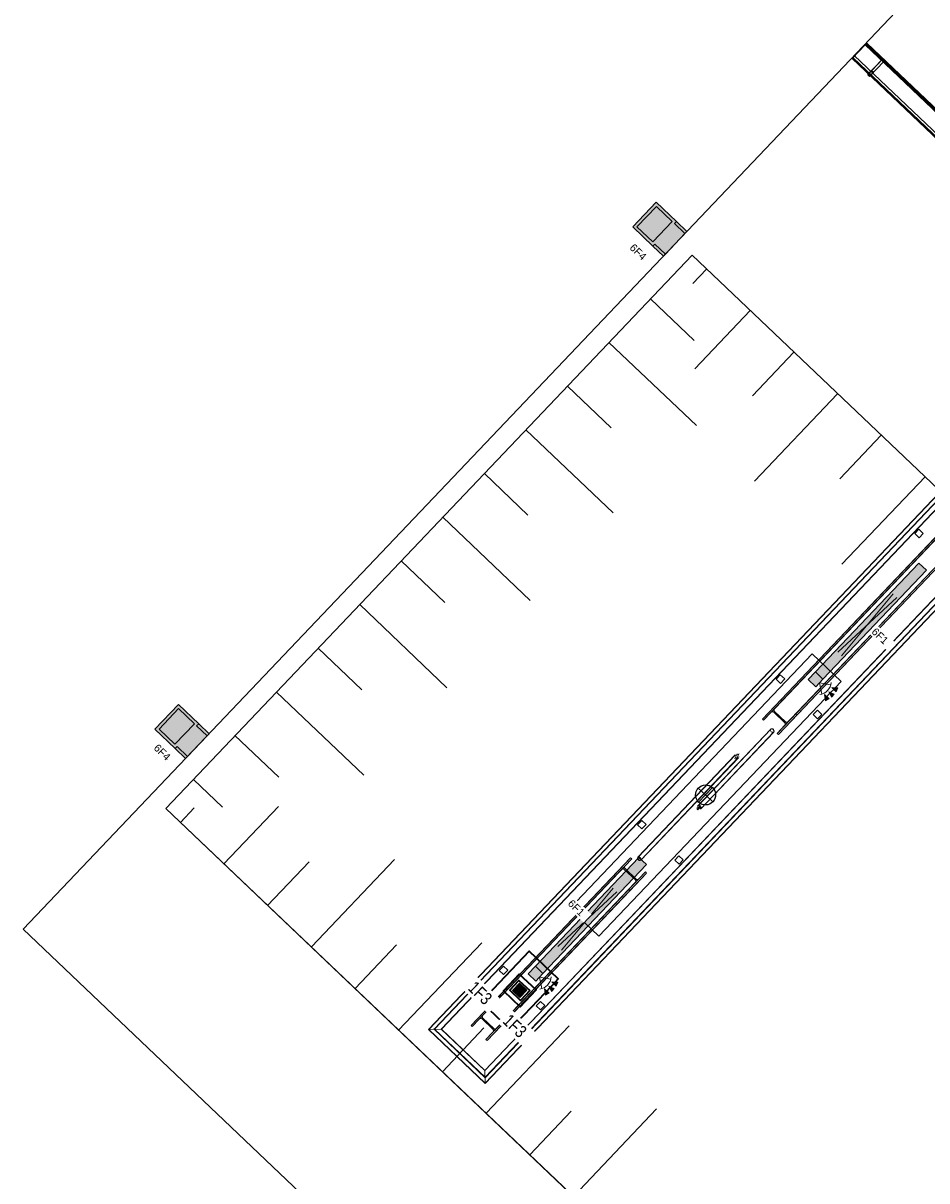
# Model space of a CAD drawing. Header units: metres. Extents: x 32343132.4 to 32343183.8, y 5699224 to 5699274.6.
# Tile 12 of 64: x 32343132.4 to 32343141.4, y 5699254.6 to 5699266.1. Entities that reach past the tile are written whole.
import ezdxf

# ---------------------------------------------------------------- set-up
doc = ezdxf.new("R2010")
doc.units = ezdxf.units.M
for name, color, linetype, lineweight in [('0-1', 7, 'Continuous', 5), ('A-ANNO-NOTE-1', 7, 'Continuous', 5), ('A-ANNO-NOTE-3', 7, 'Continuous', 9), ('A-DETL-GENF', 7, 'Continuous', 18), ('A-DETL-GENF-2', 7, 'Continuous', 50), ('E-ELEC-FIXT-IDEN', 7, 'Continuous', 9), ('E-LITE-EQPM', 7, 'Continuous', 50), ('E-LITE-EQPM-IDEN', 7, 'Continuous', 9), ('G-IMPT-1', 7, 'Continuous', 70), ('G-IMPT-2', 7, 'Continuous', 18)]:
    doc.layers.add(name, color=color, linetype=linetype, lineweight=lineweight)
for name, color, linetype, lineweight, true_color in [('A-DETL-1', 254, 'Continuous', 18, 0xbebebe), ('A-DETL-GENF-3', 2, 'Continuous', 50, 0xffff00), ('A-DETL-GENF-4', 9, 'Continuous', 50, 0x808080), ('A-FLOR-HRAL-1', 7, 'Continuous', 5, 0xcccccc), ('A-GENM-1', 7, 'Continuous', 5, 0xcccccc), ('A-GENM-2', 7, 'Continuous', 25, 0xcce5f2), ('A-MASS-1', 7, 'Continuous', 5, 0xcccccc), ('E-ELEC-FIXT-1', 4, 'Continuous', 70, 0x00ffff), ('G-IMPT-3', 4, 'Continuous', 35, 0x00ffff), ('S-COLS-2', 7, 'Continuous', 5, 0xcccccc), ('S-COLS-3', 7, 'Continuous', 9, 0xcccccc), ('S-FNDN-1', 7, 'Continuous', 5, 0xcccccc)]:
    doc.layers.add(name, color=color, linetype=linetype, lineweight=lineweight, true_color=true_color)
doc.styles.add('Arial', font='arial.ttf', dxfattribs={"height": 0.075})
doc.styles.add('Arial_1', font='arial.ttf', dxfattribs={"width": 0.8, "height": 0.125})

# ---------------------------------------------------------------- blocks, each defined once
blk = doc.blocks.new('Einfügepunkt - Einfügepunkt-1186031-TGA_190_LP5_GR_EG-TGA-01_G_')
at = {"layer": 'A-GENM-2'}
for p, q in [((-0.1, 0), (0, 0)), ((0, 0.1), (0, 0)), ((0, 0), (0, -0.1)), ((0, 0), (0.1, 0))]:
    blk.add_line(p, q, dxfattribs=at)
blk.add_ellipse((0, 0), major_axis=(0.1, 0), ratio=1, dxfattribs=at)
blk = doc.blocks.new('Aushub - Aushub-3443405-TGA_190_LP5_GR_EG-TGA-01_G_')
at = {"layer": 'A-MASS-1'}
for p, q in [((61.262, 14.369), (61.4, 14.514)), ((61.277, 13.803), (60.842, 14.217)), ((61.284, 13.521), (61.835, 14.1)), ((61.298, 12.955), (60.428, 13.782)), ((61.856, 13.252), (62.27, 13.687)), ((60.449, 12.934), (60.015, 13.347)), ((61.877, 12.404), (62.704, 13.273)), ((60.471, 12.086), (59.601, 12.913)), ((62.725, 12.425), (63.139, 12.859)), ((59.622, 12.064), (59.188, 12.478)), ((62.747, 11.576), (63.574, 12.446)), ((59.643, 11.216), (58.774, 12.043)), ((58.795, 11.195), (58.36, 11.609)), ((58.816, 10.347), (57.947, 11.174)), ((57.968, 10.326), (57.533, 10.739)), ((57.989, 9.477), (57.12, 10.304)), ((57.141, 9.456), (56.706, 9.87)), ((56.582, 9.159), (56.293, 9.435)), ((56.162, 9.007), (56.3, 9.152)), ((56.596, 8.594), (57.14, 9.165)), ((57.031, 8.18), (57.445, 8.615)), ((57.466, 7.767), (58.293, 8.636)), ((57.901, 7.353), (58.314, 7.788)), ((58.335, 6.94), (59.162, 7.809)), ((58.77, 6.526), (59.184, 6.961)), ((59.205, 6.112), (60.032, 6.982)), ((59.639, 5.699), (60.053, 6.134)), ((60.074, 5.285), (60.901, 6.155))]:
    blk.add_line(p, q, dxfattribs=at)
blk = doc.blocks.new('HE-B-Stütze - 3883414-TGA_190_LP5_GR_EG-TGA-01_G_')
at = {"layer": 'S-COLS-2'}
for p, q in [((60.643, 8.655), (59.231, 7.17)), ((60.655, 8.643), (59.243, 7.159)), ((60.476, 8.479), (60.643, 8.655)), ((60.655, 8.643), (60.588, 8.574)), ((60.643, 8.655), (60.655, 8.643)), ((60.588, 8.574), (59.173, 7.087)), ((60.554, 8.537), (60.487, 8.468)), ((60.691, 8.435), (60.581, 8.539)), ((60.588, 8.547), (60.698, 8.442)), ((60.476, 8.479), (59.057, 6.987)), ((60.487, 8.468), (59.068, 6.976)), ((59.31, 6.957), (60.725, 8.444)), ((60.791, 8.514), (59.379, 7.03)), ((60.803, 8.503), (59.39, 7.019)), ((60.487, 8.468), (60.476, 8.479)), ((60.803, 8.503), (60.635, 8.327)), ((60.725, 8.444), (60.791, 8.514)), ((60.791, 8.514), (60.803, 8.503)), ((60.624, 8.338), (59.204, 6.846)), ((60.635, 8.327), (59.216, 6.835)), ((60.624, 8.338), (60.69, 8.408)), ((60.635, 8.327), (60.624, 8.338)), ((59.231, 7.17), (59.057, 6.987)), ((59.173, 7.087), (59.243, 7.159)), ((59.243, 7.159), (59.231, 7.17)), ((59.068, 6.976), (59.137, 7.049)), ((59.165, 7.051), (59.275, 6.946)), ((59.282, 6.954), (59.172, 7.059)), ((59.379, 7.03), (59.31, 6.957)), ((59.39, 7.019), (59.379, 7.03)), ((59.057, 6.987), (59.068, 6.976)), ((59.274, 6.919), (59.204, 6.846)), ((59.216, 6.835), (59.39, 7.019)), ((59.204, 6.846), (59.216, 6.835))]:
    blk.add_line(p, q, dxfattribs=at)
at = {"layer": 'S-COLS-2', "flags": 128}
for points in [[(60.581, 8.539), (60.577, 8.542), (60.573, 8.543), (60.569, 8.544), (60.565, 8.544), (60.561, 8.542), (60.557, 8.54), (60.554, 8.537)], [(60.588, 8.574), (60.586, 8.57), (60.584, 8.566), (60.583, 8.562), (60.583, 8.558), (60.583, 8.554), (60.585, 8.55), (60.588, 8.547)], [(60.69, 8.408), (60.693, 8.411), (60.695, 8.415), (60.696, 8.419), (60.696, 8.424), (60.695, 8.428), (60.693, 8.431), (60.691, 8.435)], [(60.698, 8.442), (60.701, 8.44), (60.705, 8.438), (60.709, 8.438), (60.713, 8.438), (60.717, 8.439), (60.721, 8.441), (60.725, 8.444)], [(59.137, 7.049), (59.141, 7.052), (59.145, 7.054), (59.149, 7.055), (59.153, 7.056), (59.158, 7.055), (59.161, 7.054), (59.165, 7.051)], [(59.172, 7.059), (59.17, 7.062), (59.168, 7.066), (59.167, 7.07), (59.167, 7.074), (59.169, 7.079), (59.171, 7.083), (59.173, 7.087)], [(59.275, 6.946), (59.277, 6.943), (59.279, 6.94), (59.28, 6.935), (59.28, 6.931), (59.278, 6.927), (59.276, 6.923), (59.274, 6.919)], [(59.31, 6.957), (59.306, 6.954), (59.302, 6.952), (59.298, 6.95), (59.294, 6.95), (59.289, 6.95), (59.286, 6.952), (59.282, 6.954)]]:
    blk.add_lwpolyline(points, dxfattribs=at)
blk = doc.blocks.new('HE-B-Stütze - 3883415-TGA_190_LP5_GR_EG-TGA-01_G_')
at = {"layer": 'S-COLS-2'}
for p, q in [((62.141, 10.229), (63.97, 12.152)), ((62.152, 10.217), (63.982, 12.141)), ((63.97, 12.152), (63.796, 11.969)), ((63.913, 12.068), (63.982, 12.141)), ((63.982, 12.141), (63.97, 12.152)), ((63.877, 12.03), (62.04, 10.1)), ((62.288, 10.088), (64.118, 12.011)), ((62.3, 10.077), (64.13, 12)), ((63.808, 11.958), (63.877, 12.03)), ((63.904, 12.033), (64.014, 11.928)), ((64.022, 11.936), (63.912, 12.041)), ((63.955, 11.817), (64.13, 12)), ((64.118, 12.011), (64.049, 11.939)), ((64.13, 12), (64.118, 12.011)), ((61.955, 10.034), (63.796, 11.969)), ((61.967, 10.023), (63.808, 11.958)), ((62.177, 9.97), (64.013, 11.901)), ((63.796, 11.969), (63.808, 11.958)), ((64.013, 11.901), (63.944, 11.828)), ((62.103, 9.893), (63.944, 11.828)), ((62.115, 9.882), (63.955, 11.817)), ((63.944, 11.828), (63.955, 11.817)), ((61.955, 10.034), (62.141, 10.229)), ((62.152, 10.217), (62.079, 10.14)), ((62.141, 10.229), (62.152, 10.217)), ((61.967, 10.023), (61.955, 10.034)), ((62.04, 10.1), (61.967, 10.023)), ((62.179, 9.999), (62.069, 10.104)), ((62.077, 10.112), (62.187, 10.007)), ((62.3, 10.077), (62.115, 9.882)), ((62.215, 10.011), (62.288, 10.088)), ((62.288, 10.088), (62.3, 10.077)), ((62.103, 9.893), (62.177, 9.97)), ((62.115, 9.882), (62.103, 9.893))]:
    blk.add_line(p, q, dxfattribs=at)
at = {"layer": 'S-COLS-2', "flags": 128}
for points in [[(63.877, 12.03), (63.88, 12.033), (63.884, 12.036), (63.889, 12.037), (63.893, 12.037), (63.897, 12.037), (63.901, 12.035), (63.904, 12.033)], [(63.912, 12.041), (63.909, 12.044), (63.907, 12.048), (63.907, 12.052), (63.907, 12.056), (63.908, 12.06), (63.91, 12.065), (63.913, 12.068)], [(64.014, 11.928), (64.017, 11.925), (64.019, 11.921), (64.019, 11.917), (64.019, 11.913), (64.018, 11.908), (64.016, 11.904), (64.013, 11.901)], [(64.049, 11.939), (64.046, 11.936), (64.042, 11.933), (64.037, 11.932), (64.033, 11.932), (64.029, 11.932), (64.025, 11.934), (64.022, 11.936)], [(62.079, 10.14), (62.076, 10.136), (62.074, 10.132), (62.072, 10.128), (62.072, 10.123), (62.073, 10.119), (62.074, 10.115), (62.077, 10.112)], [(62.069, 10.104), (62.065, 10.106), (62.062, 10.107), (62.057, 10.108), (62.053, 10.107), (62.048, 10.106), (62.044, 10.103), (62.04, 10.1)], [(62.177, 9.97), (62.18, 9.974), (62.182, 9.979), (62.183, 9.983), (62.184, 9.988), (62.183, 9.992), (62.181, 9.996), (62.179, 9.999)], [(62.187, 10.007), (62.19, 10.005), (62.194, 10.003), (62.198, 10.003), (62.203, 10.004), (62.207, 10.005), (62.211, 10.008), (62.215, 10.011)]]:
    blk.add_lwpolyline(points, dxfattribs=at)
blk = doc.blocks.new('construction-roof-accessories--rheinzink-rzk010046 - construction-roof-accessories--rheinzink-rzk010046-3213829-TGA_190_LP5_GR_EG-TGA-01_G_')
at = {"layer": 'A-GENM-1'}
for p, q in [((1.493, 0.114), (-1.507, 0.114)), ((-1.507, 0.114), (-1.507, -0.075)), ((1.493, 0.113), (-1.507, 0.113)), ((-1.507, -0.074), (-1.507, 0.113)), ((-1.507, 0.111), (-1.507, 0.108)), ((-1.507, 0.111), (1.493, 0.111)), ((-1.507, 0.109), (-1.507, 0.11)), ((-1.507, 0.11), (1.493, 0.11)), ((-1.507, 0.109), (-1.507, 0.103)), ((-1.507, 0.102), (-1.507, 0.108)), ((-1.507, 0.103), (-1.507, 0.102)), ((-1.507, 0.103), (1.493, 0.103)), ((-1.507, 0.102), (1.493, 0.102)), ((1.493, -0.075), (1.493, 0.114)), ((1.493, 0.113), (1.493, -0.074)), ((1.493, 0.108), (1.493, 0.111)), ((1.493, 0.11), (1.493, 0.109)), ((1.493, 0.103), (1.493, 0.109)), ((1.493, 0.108), (1.493, 0.102)), ((1.493, 0.102), (1.493, 0.103)), ((-1.507, -0.074), (1.493, -0.074)), ((-1.507, -0.074), (-1.507, -0.097)), ((-1.507, -0.074), (-1.507, -0.074)), ((-1.507, -0.074), (1.493, -0.074)), ((-1.507, -0.074), (1.493, -0.074)), ((-1.507, -0.075), (1.493, -0.075)), ((-1.507, -0.096), (-1.507, -0.075)), ((1.493, -0.075), (-1.507, -0.075)), ((-1.507, -0.075), (1.493, -0.075)), ((1.493, -0.081), (-1.507, -0.081)), ((-1.507, -0.084), (-1.507, -0.081)), ((-1.507, -0.081), (-1.507, -0.083)), ((-1.507, -0.081), (1.493, -0.081)), ((1.493, -0.082), (-1.507, -0.082)), ((-1.507, -0.083), (-1.507, -0.082)), ((-1.507, -0.082), (-1.507, -0.085)), ((-1.507, -0.082), (1.493, -0.082)), ((-1.507, -0.085), (-1.507, -0.084)), ((-1.507, -0.084), (1.493, -0.084)), ((-1.507, -0.085), (1.493, -0.085)), ((-1.507, -0.096), (1.493, -0.096)), ((-1.507, -0.097), (1.493, -0.097)), ((1.493, -0.074), (1.493, -0.074)), ((1.493, -0.097), (1.493, -0.074)), ((1.493, -0.075), (1.493, -0.096)), ((1.493, -0.083), (1.493, -0.081)), ((1.493, -0.081), (1.493, -0.084)), ((1.493, -0.085), (1.493, -0.082)), ((1.493, -0.082), (1.493, -0.083)), ((1.493, -0.084), (1.493, -0.085))]:
    blk.add_line(p, q, dxfattribs=at)
blk = doc.blocks.new('construction-roof-accessories--rheinzink-rzk010047 - construction-roof-accessories--rheinzink-rzk010047-3217442-TGA_190_LP5_GR_EG-TGA-01_G_')
at = {"layer": 'A-GENM-1'}
for p, q in [((-0.013, 0.076), (-0.013, 0.083)), ((-0.013, 0.083), (-0.013, -0.125)), ((-0.013, 0.083), (0.013, 0.083)), ((-0.013, 0.083), (0.013, 0.083)), ((-0.013, 0.082), (-0.013, 0.032)), ((-0.013, 0.032), (-0.013, 0.082)), ((-0.013, 0.082), (-0.013, 0.076)), ((-0.013, 0.026), (-0.013, 0.082)), ((0.013, 0.082), (-0.013, 0.082)), ((-0.013, 0.082), (0.013, 0.082)), ((-0.013, 0.082), (0.013, 0.082)), ((-0.013, 0.082), (0.013, 0.082)), ((-0.013, 0.076), (-0.013, 0.026)), ((0.013, 0.076), (-0.013, 0.076)), ((-0.013, 0.076), (0.013, 0.076)), ((0.013, 0.076), (-0.013, 0.076)), ((-0.013, -0.116), (-0.013, 0.076)), ((0.013, 0.076), (-0.013, 0.076)), ((-0.013, 0.032), (0.013, 0.032)), ((-0.013, 0.032), (0.013, 0.032)), ((-0.013, 0.026), (0.013, 0.026)), ((-0.013, 0.026), (0.013, 0.026)), ((-0.01, 0.075), (-0.01, 0.076)), ((-0.01, 0.076), (-0.01, 0.076)), ((-0.01, 0.076), (-0.01, 0.075)), ((-0.01, 0.076), (0.01, 0.076)), ((-0.01, 0.076), (0.01, 0.076)), ((-0.01, 0.076), (0.01, 0.076)), ((0.01, 0.076), (-0.01, 0.076)), ((0.01, 0.076), (-0.01, 0.076)), ((-0.01, 0.075), (-0.01, 0.076)), ((-0.01, 0.076), (-0.01, 0.075)), ((-0.01, 0.074), (-0.01, 0.075)), ((-0.01, 0.075), (-0.01, 0.074)), ((-0.01, 0.075), (0.01, 0.075)), ((-0.01, 0.075), (0.01, 0.075)), ((-0.01, 0.075), (0.01, 0.075)), ((-0.01, 0.075), (0.01, 0.075)), ((-0.01, 0.075), (-0.01, 0.075)), ((-0.01, 0.074), (-0.01, 0.075)), ((-0.01, 0.075), (-0.01, 0.074)), ((-0.01, 0.075), (0.01, 0.075)), ((-0.01, 0.075), (0.01, 0.075)), ((0.01, 0.074), (-0.01, 0.074)), ((-0.01, 0.074), (-0.01, 0.074)), ((0.01, 0.074), (-0.01, 0.074)), ((0, 0.083), (-0.005, 0.083)), ((0, 0.075), (-0.005, 0.075)), ((-0.003, 0.083), (-0.003, 0.075)), ((-0.003, 0.083), (0, 0.083)), ((0, 0.075), (-0.003, 0.075)), ((0, 0.083), (0.003, 0.083)), ((0.005, 0.083), (0, 0.083)), ((0.003, 0.075), (0, 0.075)), ((0.005, 0.075), (0, 0.075)), ((0.003, 0.075), (0.003, 0.083)), ((0.01, 0.075), (0.01, 0.076)), ((0.01, 0.076), (0.01, 0.076)), ((0.01, 0.076), (0.01, 0.075)), ((0.01, 0.076), (0.01, 0.075)), ((0.01, 0.076), (0.01, 0.075)), ((0.01, 0.074), (0.01, 0.075)), ((0.01, 0.075), (0.01, 0.074)), ((0.01, 0.075), (0.01, 0.075)), ((0.01, 0.074), (0.01, 0.075)), ((0.01, 0.074), (0.01, 0.075)), ((0.01, 0.074), (0.01, 0.074)), ((0.013, -0.125), (0.013, 0.083)), ((0.013, 0.083), (0.013, 0.076)), ((0.013, 0.082), (0.013, 0.026)), ((0.013, 0.076), (0.013, 0.082)), ((0.013, 0.082), (0.013, 0.032)), ((0.013, 0.032), (0.013, 0.082)), ((0.013, 0.026), (0.013, 0.076)), ((0.013, 0.076), (0.013, -0.116)), ((-0.013, -0.125), (-0.013, -0.116)), ((-0.013, -0.116), (0.013, -0.116)), ((-0.013, -0.125), (0.013, -0.125)), ((0.013, -0.116), (0.013, -0.125))]:
    blk.add_line(p, q, dxfattribs=at)
at = {"layer": 'A-GENM-1', "flags": 128}
for points in [[(-0.005, 0.083), (-0.004, 0.083), (-0.004, 0.083), (-0.004, 0.083), (-0.004, 0.083), (-0.003, 0.083), (-0.003, 0.084), (-0.003, 0.084), (-0.003, 0.084), (-0.003, 0.084), (-0.002, 0.084), (-0.002, 0.084), (-0.002, 0.084), (-0.002, 0.084), (-0.001, 0.084), (-0.001, 0.084), (-0.001, 0.084), (0, 0.084), (0, 0.084), (0, 0.084)], [(-0.004, 0.074), (-0.004, 0.074), (-0.004, 0.074), (-0.004, 0.074), (-0.004, 0.074), (-0.004, 0.074), (-0.004, 0.074), (-0.004, 0.074), (-0.004, 0.074), (-0.004, 0.074), (-0.004, 0.074), (-0.004, 0.074), (-0.004, 0.074), (-0.004, 0.074), (-0.004, 0.074), (-0.004, 0.074), (-0.004, 0.074), (-0.004, 0.074), (-0.004, 0.074), (-0.004, 0.074), (-0.004, 0.074), (-0.004, 0.074), (-0.004, 0.074), (-0.004, 0.074), (-0.004, 0.074), (-0.004, 0.074), (-0.004, 0.074), (-0.004, 0.074), (-0.004, 0.074), (-0.005, 0.074), (-0.005, 0.074), (-0.005, 0.074), (-0.005, 0.074), (-0.005, 0.074), (-0.005, 0.074), (-0.005, 0.074), (-0.005, 0.074), (-0.005, 0.074), (-0.005, 0.074), (-0.005, 0.074), (-0.005, 0.074), (-0.005, 0.075), (-0.005, 0.075), (-0.005, 0.075), (-0.005, 0.075)], [(0, 0.074), (0, 0.074), (0, 0.074), (0, 0.074), (-0.001, 0.074), (-0.001, 0.074), (-0.001, 0.074), (-0.001, 0.074), (-0.001, 0.074), (-0.001, 0.074), (-0.002, 0.074), (-0.002, 0.074), (-0.002, 0.074), (-0.002, 0.074), (-0.002, 0.074), (-0.002, 0.074), (-0.002, 0.074), (-0.003, 0.074), (-0.003, 0.074), (-0.003, 0.074), (-0.003, 0.074), (-0.003, 0.074), (-0.003, 0.074), (-0.003, 0.074), (-0.003, 0.074), (-0.003, 0.074), (-0.003, 0.074), (-0.004, 0.074), (-0.004, 0.074), (-0.004, 0.074), (-0.004, 0.074), (-0.004, 0.074), (-0.004, 0.074), (-0.004, 0.074), (-0.004, 0.074), (-0.004, 0.074), (-0.004, 0.074), (-0.004, 0.074), (-0.004, 0.074), (-0.004, 0.074)], [(-0.004, 0.074), (-0.004, 0.074), (-0.004, 0.074), (-0.004, 0.074), (-0.004, 0.074), (-0.004, 0.074), (-0.004, 0.074), (-0.004, 0.074), (-0.004, 0.074), (-0.004, 0.074), (-0.004, 0.074), (-0.004, 0.074), (-0.004, 0.074), (-0.003, 0.074), (-0.003, 0.074), (-0.003, 0.074), (-0.003, 0.074), (-0.003, 0.074), (-0.003, 0.074), (-0.003, 0.074), (-0.003, 0.074), (-0.003, 0.074), (-0.003, 0.074), (-0.002, 0.074), (-0.002, 0.074), (-0.002, 0.074), (-0.002, 0.074), (-0.002, 0.074), (-0.002, 0.074), (-0.002, 0.074), (-0.001, 0.074), (-0.001, 0.074), (-0.001, 0.074), (-0.001, 0.074), (-0.001, 0.074), (-0.001, 0.074), (-0.001, 0.074), (0, 0.074), (0, 0.074), (0, 0.074), (0, 0.074)], [(0, 0.084), (0, 0.084), (0.001, 0.084), (0.001, 0.084), (0.001, 0.084), (0.001, 0.084), (0.002, 0.084), (0.002, 0.084), (0.002, 0.084), (0.002, 0.084), (0.003, 0.084), (0.003, 0.084), (0.003, 0.084), (0.003, 0.084), (0.004, 0.083), (0.004, 0.083), (0.004, 0.083), (0.004, 0.083), (0.004, 0.083), (0.005, 0.083)], [(0, 0.074), (0, 0.074), (0, 0.074), (0, 0.074), (0.001, 0.074), (0.001, 0.074), (0.001, 0.074), (0.001, 0.074), (0.001, 0.074), (0.001, 0.074), (0.002, 0.074), (0.002, 0.074), (0.002, 0.074), (0.002, 0.074), (0.002, 0.074), (0.002, 0.074), (0.002, 0.074), (0.003, 0.074), (0.003, 0.074), (0.003, 0.074), (0.003, 0.074), (0.003, 0.074), (0.003, 0.074), (0.003, 0.074), (0.003, 0.074), (0.003, 0.074), (0.003, 0.074), (0.004, 0.074), (0.004, 0.074), (0.004, 0.074), (0.004, 0.074), (0.004, 0.074), (0.004, 0.074), (0.004, 0.074), (0.004, 0.074), (0.004, 0.074), (0.004, 0.074), (0.004, 0.074), (0.004, 0.074), (0.004, 0.074)], [(0.004, 0.074), (0.004, 0.074), (0.004, 0.074), (0.004, 0.074), (0.004, 0.074), (0.004, 0.074), (0.004, 0.074), (0.004, 0.074), (0.004, 0.074), (0.004, 0.074), (0.004, 0.074), (0.004, 0.074), (0.004, 0.074), (0.003, 0.074), (0.003, 0.074), (0.003, 0.074), (0.003, 0.074), (0.003, 0.074), (0.003, 0.074), (0.003, 0.074), (0.003, 0.074), (0.003, 0.074), (0.003, 0.074), (0.002, 0.074), (0.002, 0.074), (0.002, 0.074), (0.002, 0.074), (0.002, 0.074), (0.002, 0.074), (0.002, 0.074), (0.001, 0.074), (0.001, 0.074), (0.001, 0.074), (0.001, 0.074), (0.001, 0.074), (0.001, 0.074), (0.001, 0.074), (0, 0.074), (0, 0.074), (0, 0.074), (0, 0.074)], [(0.005, 0.075), (0.005, 0.075), (0.005, 0.075), (0.005, 0.075), (0.005, 0.074), (0.005, 0.074), (0.005, 0.074), (0.005, 0.074), (0.005, 0.074), (0.005, 0.074), (0.005, 0.074), (0.004, 0.074), (0.004, 0.074), (0.004, 0.074), (0.004, 0.074), (0.004, 0.074), (0.004, 0.074), (0.004, 0.074), (0.004, 0.074), (0.004, 0.074), (0.004, 0.074), (0.004, 0.074), (0.004, 0.074), (0.004, 0.074), (0.004, 0.074), (0.004, 0.074), (0.004, 0.074), (0.004, 0.074), (0.004, 0.074), (0.004, 0.074), (0.004, 0.074), (0.004, 0.074), (0.004, 0.074), (0.004, 0.074), (0.004, 0.074), (0.004, 0.074), (0.004, 0.074), (0.004, 0.074), (0.004, 0.074), (0.004, 0.074), (0.004, 0.074), (0.004, 0.074), (0.004, 0.074), (0.004, 0.074), (0.004, 0.074)]]:
    blk.add_lwpolyline(points, dxfattribs=at)
at = {"layer": 'A-GENM-1'}
for centre in [(0, 0.079), (0, 0.078)]:
    blk.add_ellipse(centre, major_axis=(-0.0271, 0), ratio=0.13736, start_param=1.173287, end_param=1.968306, dxfattribs=at)
blk = doc.blocks.new('Geländer - 60-4048510-TGA_190_LP5_GR_EG-TGA-01_G_')
at = {"layer": 'A-FLOR-HRAL-1'}
for p, q in [((0.03, 0.03), (-0.03, 0.03)), ((-0.03, 0.03), (-0.03, -0.03)), ((-0.03, -0.03), (-0.03, 0.03)), ((-0.03, 0.03), (0.03, 0.03)), ((0.03, -0.03), (0.03, 0.03)), ((0.03, 0.03), (0.03, -0.03)), ((-0.03, -0.03), (0.03, -0.03)), ((0.03, -0.03), (-0.03, -0.03))]:
    blk.add_line(p, q, dxfattribs=at)
blk = doc.blocks.new('Geländer - Geländer-4038925-TGA_190_LP5_GR_EG-TGA-01_G_')
at = {"layer": 'A-FLOR-HRAL-1'}
for p, q in [((64.064, 12.656), (58.632, 6.947)), ((64.064, 12.656), (58.632, 6.947)), ((64.064, 12.652), (58.636, 6.947)), ((64.064, 12.652), (58.636, 6.947)), ((58.688, 6.948), (64.065, 12.6)), ((58.693, 6.949), (64.065, 12.596)), ((64.629, 12.118), (64.064, 12.656)), ((64.629, 12.118), (64.064, 12.656)), ((64.625, 12.118), (64.064, 12.652)), ((64.625, 12.118), (64.064, 12.652)), ((64.065, 12.608), (64.064, 12.643)), ((64.064, 12.643), (64.065, 12.608)), ((64.067, 12.529), (64.064, 12.641)), ((64.064, 12.641), (64.067, 12.529)), ((64.065, 12.605), (64.064, 12.64)), ((64.064, 12.64), (64.065, 12.605)), ((64.064, 12.638), (64.067, 12.526)), ((64.067, 12.526), (64.064, 12.638)), ((64.065, 12.6), (64.572, 12.117)), ((64.065, 12.596), (64.568, 12.117)), ((58.759, 6.95), (64.067, 12.529)), ((58.759, 6.95), (64.067, 12.529)), ((58.762, 6.95), (64.067, 12.526)), ((58.762, 6.95), (64.067, 12.526)), ((64.067, 12.529), (64.502, 12.115)), ((64.067, 12.526), (64.067, 12.529)), ((64.067, 12.529), (64.067, 12.526)), ((64.067, 12.529), (64.502, 12.115)), ((64.067, 12.526), (64.499, 12.115)), ((64.067, 12.526), (64.499, 12.115)), ((64.502, 12.115), (59.194, 6.537)), ((64.499, 12.115), (59.194, 6.539)), ((64.499, 12.115), (59.194, 6.539)), ((64.502, 12.115), (59.194, 6.537)), ((64.568, 12.117), (59.196, 6.47)), ((64.572, 12.117), (59.196, 6.466)), ((59.197, 6.413), (64.625, 12.118)), ((59.197, 6.413), (64.625, 12.118)), ((59.197, 6.409), (64.629, 12.118)), ((59.197, 6.409), (64.629, 12.118)), ((64.499, 12.115), (64.611, 12.118)), ((64.611, 12.118), (64.499, 12.115)), ((64.502, 12.115), (64.499, 12.115)), ((64.499, 12.115), (64.502, 12.115)), ((64.614, 12.118), (64.502, 12.115)), ((64.502, 12.115), (64.614, 12.118)), ((64.613, 12.118), (64.578, 12.117)), ((64.578, 12.117), (64.613, 12.118)), ((64.616, 12.118), (64.581, 12.117)), ((64.581, 12.117), (64.616, 12.118)), ((58.632, 6.947), (59.197, 6.409)), ((58.632, 6.947), (59.197, 6.409)), ((58.636, 6.947), (59.197, 6.413)), ((58.636, 6.947), (59.197, 6.413)), ((58.645, 6.947), (58.68, 6.948)), ((58.68, 6.948), (58.645, 6.947)), ((58.647, 6.947), (58.759, 6.95)), ((58.759, 6.95), (58.647, 6.947)), ((58.648, 6.947), (58.683, 6.948)), ((58.683, 6.948), (58.648, 6.947)), ((58.762, 6.95), (58.65, 6.947)), ((58.65, 6.947), (58.762, 6.95)), ((59.196, 6.466), (58.688, 6.948)), ((59.196, 6.47), (58.693, 6.949)), ((58.759, 6.95), (58.762, 6.95)), ((58.762, 6.95), (58.759, 6.95)), ((59.194, 6.537), (58.759, 6.95)), ((59.194, 6.537), (58.759, 6.95)), ((59.194, 6.539), (58.762, 6.95)), ((59.194, 6.539), (58.762, 6.95)), ((59.194, 6.537), (59.194, 6.539)), ((59.194, 6.539), (59.197, 6.427)), ((59.197, 6.427), (59.194, 6.539)), ((59.194, 6.539), (59.194, 6.537)), ((59.197, 6.425), (59.194, 6.537)), ((59.194, 6.537), (59.197, 6.425)), ((59.197, 6.425), (59.196, 6.46)), ((59.196, 6.46), (59.197, 6.425)), ((59.197, 6.423), (59.196, 6.458)), ((59.196, 6.458), (59.197, 6.423))]:
    blk.add_line(p, q, dxfattribs=at)
for points in [[(64.064, 12.643), (64.064, 12.645), (64.064, 12.649), (64.064, 12.653), (64.064, 12.656), (64.064, 12.657), (64.064, 12.655), (64.064, 12.652), (64.064, 12.647), (64.064, 12.643), (64.064, 12.641)], [(64.064, 12.641), (64.064, 12.643), (64.064, 12.647), (64.064, 12.652), (64.064, 12.655), (64.064, 12.657), (64.064, 12.656), (64.064, 12.653), (64.064, 12.649), (64.064, 12.645), (64.064, 12.643)], [(64.064, 12.64), (64.064, 12.642), (64.064, 12.646), (64.064, 12.65), (64.064, 12.652), (64.064, 12.652), (64.064, 12.651), (64.064, 12.649), (64.064, 12.644), (64.064, 12.641), (64.064, 12.638)], [(64.064, 12.638), (64.064, 12.641), (64.064, 12.644), (64.064, 12.649), (64.064, 12.651), (64.064, 12.652), (64.064, 12.652), (64.064, 12.65), (64.064, 12.646), (64.064, 12.642), (64.064, 12.64)], [(64.611, 12.118), (64.613, 12.118), (64.617, 12.118), (64.621, 12.118), (64.624, 12.118), (64.625, 12.118), (64.625, 12.118), (64.622, 12.118), (64.618, 12.118), (64.615, 12.118), (64.613, 12.118)], [(64.613, 12.118), (64.615, 12.118), (64.618, 12.118), (64.622, 12.118), (64.625, 12.118), (64.625, 12.118), (64.624, 12.118), (64.621, 12.118), (64.617, 12.118), (64.613, 12.118), (64.611, 12.118)], [(64.614, 12.118), (64.616, 12.118), (64.62, 12.118), (64.625, 12.118), (64.628, 12.118), (64.629, 12.118), (64.629, 12.118), (64.626, 12.118), (64.622, 12.118), (64.618, 12.118), (64.616, 12.118)], [(64.616, 12.118), (64.618, 12.118), (64.622, 12.118), (64.626, 12.118), (64.629, 12.118), (64.629, 12.118), (64.628, 12.118), (64.625, 12.118), (64.62, 12.118), (64.616, 12.118), (64.614, 12.118)], [(58.647, 6.947), (58.645, 6.947), (58.641, 6.947), (58.636, 6.947), (58.633, 6.947), (58.631, 6.947), (58.632, 6.947), (58.635, 6.947), (58.639, 6.947), (58.643, 6.947), (58.645, 6.947)], [(58.645, 6.947), (58.643, 6.947), (58.639, 6.947), (58.635, 6.947), (58.632, 6.947), (58.631, 6.947), (58.633, 6.947), (58.636, 6.947), (58.641, 6.947), (58.645, 6.947), (58.647, 6.947)], [(58.65, 6.947), (58.648, 6.947), (58.644, 6.947), (58.64, 6.947), (58.637, 6.947), (58.636, 6.947), (58.636, 6.947), (58.639, 6.947), (58.643, 6.947), (58.646, 6.947), (58.648, 6.947)], [(58.648, 6.947), (58.646, 6.947), (58.643, 6.947), (58.639, 6.947), (58.636, 6.947), (58.636, 6.947), (58.637, 6.947), (58.64, 6.947), (58.644, 6.947), (58.648, 6.947), (58.65, 6.947)], [(59.197, 6.427), (59.197, 6.425), (59.197, 6.421), (59.197, 6.417), (59.197, 6.414), (59.197, 6.413), (59.197, 6.414), (59.197, 6.416), (59.197, 6.42), (59.197, 6.423), (59.197, 6.425)], [(59.197, 6.425), (59.197, 6.423), (59.197, 6.42), (59.197, 6.416), (59.197, 6.414), (59.197, 6.413), (59.197, 6.414), (59.197, 6.417), (59.197, 6.421), (59.197, 6.425), (59.197, 6.427)], [(59.197, 6.425), (59.197, 6.422), (59.197, 6.418), (59.197, 6.413), (59.197, 6.41), (59.197, 6.409), (59.197, 6.409), (59.197, 6.412), (59.197, 6.416), (59.197, 6.42), (59.197, 6.423)], [(59.197, 6.423), (59.197, 6.42), (59.197, 6.416), (59.197, 6.412), (59.197, 6.409), (59.197, 6.409), (59.197, 6.41), (59.197, 6.413), (59.197, 6.418), (59.197, 6.422), (59.197, 6.425)]]:
    blk.add_open_spline(points, degree=3, dxfattribs=at)
for points, knots in [([(64.065, 12.608), (64.065, 12.607), (64.065, 12.605), (64.065, 12.604), (64.065, 12.603), (64.065, 12.602), (64.065, 12.601), (64.065, 12.6), (64.065, 12.6), (64.065, 12.601), (64.065, 12.604), (64.065, 12.606), (64.065, 12.608)], [-1, -1, -1, -1, -0.892857, -0.839286, -0.785714, -0.732143, -0.678571, -0.571429, -0.428571, -0.285714, -0.142857, 0, 0, 0, 0]), ([(64.065, 12.605), (64.065, 12.604), (64.065, 12.602), (64.065, 12.6), (64.065, 12.599), (64.065, 12.598), (64.065, 12.597), (64.065, 12.595), (64.065, 12.595), (64.065, 12.597), (64.065, 12.6), (64.065, 12.604), (64.065, 12.605)], [-1, -1, -1, -1, -0.892857, -0.839286, -0.785714, -0.732143, -0.678571, -0.571429, -0.428571, -0.285714, -0.142857, 0, 0, 0, 0]), ([(64.578, 12.117), (64.576, 12.117), (64.573, 12.117), (64.57, 12.117), (64.568, 12.117), (64.568, 12.117), (64.569, 12.117), (64.57, 12.117), (64.572, 12.117), (64.573, 12.117), (64.575, 12.117), (64.577, 12.117), (64.578, 12.117)], [0, 0, 0, 0, 0.142857, 0.285714, 0.428571, 0.571429, 0.678571, 0.732143, 0.785714, 0.839286, 0.892857, 1, 1, 1, 1]), ([(64.581, 12.117), (64.579, 12.117), (64.577, 12.117), (64.574, 12.117), (64.572, 12.117), (64.572, 12.117), (64.573, 12.117), (64.574, 12.117), (64.575, 12.117), (64.576, 12.117), (64.578, 12.117), (64.58, 12.117), (64.581, 12.117)], [0, 0, 0, 0, 0.142857, 0.285714, 0.428571, 0.571429, 0.678571, 0.732143, 0.785714, 0.839286, 0.892857, 1, 1, 1, 1]), ([(58.68, 6.948), (58.682, 6.948), (58.684, 6.948), (58.687, 6.948), (58.689, 6.948), (58.689, 6.948), (58.688, 6.948), (58.687, 6.948), (58.686, 6.948), (58.685, 6.948), (58.683, 6.948), (58.681, 6.948), (58.68, 6.948)], [0, 0, 0, 0, 0.142857, 0.285714, 0.428571, 0.571429, 0.678571, 0.732143, 0.785714, 0.839286, 0.892857, 1, 1, 1, 1]), ([(58.683, 6.948), (58.685, 6.948), (58.688, 6.948), (58.691, 6.948), (58.693, 6.949), (58.693, 6.949), (58.692, 6.948), (58.691, 6.948), (58.689, 6.948), (58.688, 6.948), (58.686, 6.948), (58.684, 6.948), (58.683, 6.948)], [0, 0, 0, 0, 0.142857, 0.285714, 0.428571, 0.571429, 0.678571, 0.732143, 0.785714, 0.839286, 0.892857, 1, 1, 1, 1]), ([(59.196, 6.46), (59.196, 6.462), (59.196, 6.465), (59.196, 6.468), (59.196, 6.47), (59.196, 6.47), (59.196, 6.469), (59.196, 6.468), (59.196, 6.467), (59.196, 6.465), (59.196, 6.463), (59.196, 6.461), (59.196, 6.46)], [0, 0, 0, 0, 0.142857, 0.285714, 0.428571, 0.571429, 0.678571, 0.732143, 0.785714, 0.839286, 0.892857, 1, 1, 1, 1]), ([(59.196, 6.458), (59.196, 6.459), (59.196, 6.462), (59.196, 6.464), (59.196, 6.466), (59.196, 6.466), (59.196, 6.465), (59.196, 6.464), (59.196, 6.463), (59.196, 6.462), (59.196, 6.46), (59.196, 6.459), (59.196, 6.458)], [0, 0, 0, 0, 0.142857, 0.285714, 0.428571, 0.571429, 0.678571, 0.732143, 0.785714, 0.839286, 0.892857, 1, 1, 1, 1])]:
    blk.add_open_spline(points, degree=3, knots=knots, dxfattribs=at)
for p, rotation in [((63.514, 11.882), 316.4272566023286), ((63.883, 11.53), 136.4272566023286), ((62.135, 10.433), 316.4272566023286), ((62.504, 10.081), 136.4272566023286), ((60.756, 8.984), 316.4272566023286), ((61.126, 8.632), 136.4272566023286), ((59.378, 7.535), 316.4272566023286), ((59.747, 7.183), 136.4272566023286)]:
    blk.add_blockref('Geländer - 60-4048510-TGA_190_LP5_GR_EG-TGA-01_G_', p, dxfattribs=dict(rotation=rotation))
blk = doc.blocks.new('ARC_190_LPX_FM_Stellplätze_rvt-1-TGA_190_LP5_GR_EG-TGA-01_G_')
at = {"layer": 'A-MASS-1'}
for p, q in [((32343133.784, 5699258.331), (32343139.023, 5699263.837)), ((32343133.785, 5699258.331), (32343139.023, 5699263.837)), ((32343139.023, 5699263.837), (32343173.508, 5699231.027)), ((32343139.023, 5699263.837), (32343139.023, 5699263.837)), ((32343139.023, 5699263.837), (32343173.509, 5699231.027)), ((32343168.27, 5699225.521), (32343133.784, 5699258.331)), ((32343133.785, 5699258.331), (32343133.784, 5699258.331)), ((32343168.27, 5699225.522), (32343133.785, 5699258.331))]:
    blk.add_line(p, q, dxfattribs=at)
at = {"layer": 'S-COLS-2'}
for p, q in [((32343139.805, 5699259.119), (32343139.076, 5699258.353)), ((32343139.807, 5699259.118), (32343139.077, 5699258.351)), ((32343139.105, 5699258.325), (32343139.835, 5699259.092)), ((32343139.107, 5699258.323), (32343139.836, 5699259.09)), ((32343139.452, 5699258.864), (32343138.482, 5699257.845)), ((32343139.454, 5699258.863), (32343138.484, 5699257.843)), ((32343138.511, 5699257.817), (32343139.482, 5699258.836)), ((32343138.513, 5699257.815), (32343139.483, 5699258.835))]:
    blk.add_line(p, q, dxfattribs=at)
for centre, major_axis, ratio, start_param, end_param in [((32343139.821, 5699259.105), (-0.0154, 0.0146), 0.755983, 4.712389, 7.853981), ((32343139.821, 5699259.105), (-0.0139, 0.0132), 0.755983, 4.712389, 7.853981), ((32343139.821, 5699259.105), (-0.0154, 0.0146), 0.755983, 1.570797, 4.712389), ((32343139.821, 5699259.105), (-0.0139, 0.0132), 0.755984, 1.570796, 4.712389), ((32343138.498, 5699257.83), (-0.0154, 0.0146), 0.655774, 4.712389, 7.853982), ((32343138.498, 5699257.83), (-0.0139, 0.0132), 0.655774, 4.712389, 7.853981), ((32343138.498, 5699257.83), (-0.0154, 0.0146), 0.655775, 1.570796, 4.712389), ((32343138.498, 5699257.83), (-0.0139, 0.0132), 0.655775, 1.570796, 4.712389)]:
    blk.add_ellipse(centre, major_axis=major_axis, ratio=ratio, start_param=start_param, end_param=end_param, dxfattribs=at)
at = {"layer": 'S-COLS-3', "flags": 128}
for points in [[(32343139.49, 5699258.873), (32343139.445, 5699258.854)], [(32343139.447, 5699258.828), (32343139.472, 5699258.874)], [(32343139.488, 5699258.871), (32343139.463, 5699258.825)], [(32343139.445, 5699258.826), (32343139.49, 5699258.845)], [(32343139.111, 5699258.358), (32343139.067, 5699258.334)], [(32343139.072, 5699258.318), (32343139.116, 5699258.342)], [(32343139.074, 5699258.32), (32343139.102, 5699258.36)], [(32343139.109, 5699258.356), (32343139.08, 5699258.316)]]:
    blk.add_lwpolyline(points, dxfattribs=at)
at = {"layer": 'S-FNDN-1'}
for p, q in [((32343140.218, 5699259.87), (32343137.805, 5699257.335)), ((32343137.805, 5699257.335), (32343140.218, 5699259.87)), ((32343140.508, 5699259.595), (32343140.218, 5699259.87)), ((32343140.218, 5699259.87), (32343140.508, 5699259.595)), ((32343140.448, 5699259.531), (32343140.508, 5699259.595)), ((32343140.508, 5699259.595), (32343140.448, 5699259.531)), ((32343138.095, 5699257.059), (32343140.346, 5699259.425)), ((32343140.346, 5699259.425), (32343138.095, 5699257.059)), ((32343140.363, 5699259.443), (32343140.392, 5699259.473)), ((32343140.392, 5699259.473), (32343140.363, 5699259.443)), ((32343140.401, 5699259.483), (32343140.432, 5699259.515)), ((32343140.432, 5699259.515), (32343140.401, 5699259.483)), ((32343137.805, 5699257.335), (32343138.095, 5699257.059)), ((32343138.095, 5699257.059), (32343137.805, 5699257.335))]:
    blk.add_line(p, q, dxfattribs=at)
at = {"layer": 'A-FLOR-HRAL-1'}
blk.add_blockref('Geländer - Geländer-4038925-TGA_190_LP5_GR_EG-TGA-01_G_', (32343077.767, 5699249.185), dxfattribs=at)
at = {"layer": 'A-GENM-1'}
for name, p, rotation in [('construction-roof-accessories--rheinzink-rzk010046 - construction-roof-accessories--rheinzink-rzk010046-3213829-TGA_190_LP5_GR_EG-TGA-01_G_', (32343141.777, 5699264.846), 136.4272566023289), ('construction-roof-accessories--rheinzink-rzk010047 - construction-roof-accessories--rheinzink-rzk010047-3217442-TGA_190_LP5_GR_EG-TGA-01_G_', (32343140.837, 5699265.684), 136.4272566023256), ('Einfügepunkt - Einfügepunkt-1186031-TGA_190_LP5_GR_EG-TGA-01_G_', (32343139.157, 5699258.465), 226.4272566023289)]:
    blk.add_blockref(name, p, dxfattribs=dict(at, rotation=rotation))
at = {"layer": 'A-MASS-1'}
blk.add_blockref('Aushub - Aushub-3443405-TGA_190_LP5_GR_EG-TGA-01_G_', (32343077.767, 5699249.185), dxfattribs=at)
at = {"layer": 'S-COLS-2'}
for name in ['HE-B-Stütze - 3883415-TGA_190_LP5_GR_EG-TGA-01_G_', 'HE-B-Stütze - 3883414-TGA_190_LP5_GR_EG-TGA-01_G_']:
    blk.add_blockref(name, (32343077.767, 5699249.185), dxfattribs=at)
blk = doc.blocks.new('Regiolux Parsa - PSO _ 1500 ETS9 - 2400lm _ 4000K - Feuchtraumleuchte - Bewegungsmelder-V1-TGA_190_LP5_GR_EG-TGA-01_G_')
at = {"layer": 'A-DETL-GENF-2'}
blk.add_hatch(color=256, dxfattribs=at).paths.add_polyline_path([(0.8, 0.052), (0.695, 0.052), (0.695, -0.052), (0.8, -0.052)])
at = {"layer": 'A-DETL-GENF-3'}
blk.add_hatch(color=256, dxfattribs=at).paths.add_polyline_path([(0.695, 0.052), (-0.8, 0.052), (-0.8, -0.052), (0.695, -0.052)])
at = {"layer": 'A-DETL-GENF'}
for p, q in [((-0.8, -0.052), (-0.8, 0.052)), ((-0.8, 0.052), (0.695, 0.052)), ((-0.4, -0.026), (0.4, 0.026)), ((0.4, -0.026), (-0.4, 0.026)), ((0.695, -0.052), (0.695, 0.052)), ((0.695, 0.052), (0.8, 0.052)), ((0.695, 0.052), (0.695, -0.052)), ((0.8, 0.052), (0.8, -0.052)), ((0.695, -0.052), (-0.8, -0.052)), ((0.8, -0.052), (0.695, -0.052))]:
    blk.add_line(p, q, dxfattribs=at)
blk = doc.blocks.new('Easee- Charge mit Säule doppelt - Doppelt-7529265-TGA_190_LP5_GR_EG-TGA-01_G_')
at = {"layer": 'G-IMPT-1'}
blk.add_hatch(color=256, dxfattribs=at).paths.add_polyline_path([(-0.05, -0.05), (0.05, -0.05), (0.05, 0.05), (-0.05, 0.05)])
at = {"layer": 'G-IMPT-2', "flags": 128}
blk.add_lwpolyline([(-0.05, 0.05), (0.05, 0.05), (0.05, -0.05), (-0.05, -0.05)], close=True, dxfattribs=at)
at = {"layer": 'G-IMPT-3'}
for p, q in [((0.2, 0.237), (0.2, 0.281)), ((0.2, 0.181), (0.2, 0.223)), ((0.2, -0.347), (0.2, 0.157))]:
    blk.add_line(p, q, dxfattribs=at)
at = {"layer": 'G-IMPT-3', "flags": 128}
for points in [[(0.2, 0.304), (0.2, 0.347), (-0.2, 0.347), (-0.2, -0.347), (0.2, -0.347)], [(0.074, 0.067), (0.074, -0.067), (-0.074, -0.067), (-0.074, 0.067), (0.074, 0.067)]]:
    blk.add_lwpolyline(points, dxfattribs=at)
blk.add_lwpolyline([(-0.115, 0.115), (-0.115, -0.115), (0.115, -0.115), (0.115, 0.115)], close=True, dxfattribs=at)
blk = doc.blocks.new('LnPlus 40-AB7L-LR_18000-730 12G1 - Type catalog-V2-TGA_190_LP5_GR_EG-TGA-01_G_')
at = {"layer": 'A-DETL-GENF-3'}
blk.add_hatch(color=256, dxfattribs=at).paths.add_polyline_path([(-0.141, 0.198), (-0.141, -0.02), (0.141, -0.02), (0.141, 0.198)])
at = {"layer": 'A-DETL-GENF-4'}
h = blk.add_hatch(color=256, dxfattribs=at)
h.paths.add_polyline_path([(-0.17, 0.228), (-0.17, -0.05), (-0.141, -0.05), (-0.141, -0.194), (0.141, -0.194), (0.141, -0.05), (0.17, -0.05), (0.17, 0.228)])
h.paths.add_polyline_path([(0.141, 0.198), (0.141, -0.02), (-0.141, -0.02), (-0.141, 0.198)])
at = {"layer": 'E-LITE-EQPM'}
h = blk.add_hatch(color=256, dxfattribs=at)
h.paths.add_polyline_path([(-0.17, -0.05), (-0.17, -0.194), (-0.141, -0.194), (-0.141, -0.05)])
h.paths.add_polyline_path([(0.141, -0.05), (0.141, -0.194), (0.17, -0.194), (0.17, -0.05)])
at = {"layer": 'A-DETL-GENF'}
for p, q in [((0.17, 0.228), (-0.17, 0.228)), ((-0.17, 0.228), (-0.17, -0.05)), ((0.141, 0.198), (-0.141, 0.198)), ((-0.141, 0.198), (-0.141, -0.02)), ((-0.141, -0.02), (-0.141, 0.198)), ((-0.141, 0.198), (0.141, 0.198)), ((0.141, -0.02), (0.141, 0.198)), ((0.141, 0.198), (0.141, -0.02)), ((0.17, -0.05), (0.17, 0.228)), ((-0.141, -0.05), (-0.17, -0.05)), ((-0.17, -0.05), (-0.17, -0.194)), ((-0.17, -0.05), (-0.141, -0.05)), ((-0.141, -0.02), (0.141, -0.02)), ((0.141, -0.02), (-0.141, -0.02)), ((-0.141, -0.194), (-0.141, -0.05)), ((-0.141, -0.05), (-0.141, -0.194)), ((0.17, -0.05), (0.141, -0.05)), ((0.141, -0.05), (0.141, -0.194)), ((0.141, -0.194), (0.141, -0.05)), ((0.141, -0.05), (0.17, -0.05)), ((0.17, -0.194), (0.17, -0.05)), ((-0.17, -0.194), (-0.141, -0.194)), ((-0.141, -0.194), (0.141, -0.194)), ((0.141, -0.194), (0.17, -0.194))]:
    blk.add_line(p, q, dxfattribs=at)

msp = doc.modelspace()

# ---------------------------------------------------------------- hatches: boundary and pattern name
at = {"layer": 'A-ANNO-NOTE-1'}
for points in [[(32343140.349, 5699259.401), (32343140.387, 5699259.42), (32343140.342, 5699259.463)], [(32343140.409, 5699259.439), (32343140.437, 5699259.467), (32343140.383, 5699259.491)], [(32343140.412, 5699259.534), (32343140.457, 5699259.491), (32343140.474, 5699259.53)], [(32343137.623, 5699256.51), (32343137.65, 5699256.538), (32343137.596, 5699256.562)], [(32343137.625, 5699256.605), (32343137.671, 5699256.562), (32343137.687, 5699256.601)], [(32343137.563, 5699256.472), (32343137.6, 5699256.491), (32343137.555, 5699256.534)]]:
    msp.add_hatch(color=256, dxfattribs=at).paths.add_polyline_path(points)

# ---------------------------------------------------------------- linework, layer by layer
at = {"layer": 'A-ANNO-NOTE-3'}
for p, q in [((32343140.29, 5699259.58), (32343140.313, 5699259.467)), ((32343140.29, 5699259.58), (32343140.404, 5699259.562)), ((32343140.387, 5699259.42), (32343140.342, 5699259.463)), ((32343140.342, 5699259.463), (32343140.349, 5699259.401)), ((32343140.437, 5699259.467), (32343140.383, 5699259.491)), ((32343140.383, 5699259.491), (32343140.409, 5699259.439)), ((32343140.409, 5699259.439), (32343140.437, 5699259.467)), ((32343140.474, 5699259.53), (32343140.412, 5699259.534)), ((32343140.412, 5699259.534), (32343140.457, 5699259.491)), ((32343140.457, 5699259.491), (32343140.474, 5699259.53)), ((32343140.349, 5699259.401), (32343140.387, 5699259.42)), ((32343137.503, 5699256.651), (32343137.527, 5699256.538)), ((32343137.503, 5699256.651), (32343137.617, 5699256.633)), ((32343137.65, 5699256.538), (32343137.596, 5699256.562)), ((32343137.596, 5699256.562), (32343137.623, 5699256.51)), ((32343137.687, 5699256.601), (32343137.625, 5699256.605)), ((32343137.625, 5699256.605), (32343137.671, 5699256.562)), ((32343137.671, 5699256.562), (32343137.687, 5699256.601)), ((32343137.6, 5699256.491), (32343137.555, 5699256.534)), ((32343137.555, 5699256.534), (32343137.563, 5699256.472)), ((32343137.563, 5699256.472), (32343137.6, 5699256.491)), ((32343137.623, 5699256.51), (32343137.65, 5699256.538))]:
    msp.add_line(p, q, dxfattribs=at)
for centre, major_axis, start_param, end_param in [((32343140.276, 5699259.593), (0.033, 0.127), 3.528158, 4.889515), ((32343137.489, 5699256.664), (-0.0989, 0.0868), 2.42101, 3.782366)]:
    msp.add_ellipse(centre, major_axis=major_axis, ratio=1, start_param=start_param, end_param=end_param, dxfattribs=at)
at = {"layer": 'A-DETL-1'}
for p, q in [((32343132.364, 5699257.129), (32343149.027, 5699274.643)), ((32343175.412, 5699232.737), (32343140.636, 5699265.823)), ((32343132.364, 5699257.129), (32343167.14, 5699224.043))]:
    msp.add_line(p, q, dxfattribs=at)

# ---------------------------------------------------------------- block references
at = {"layer": '0-1'}
msp.add_blockref('ARC_190_LPX_FM_Stellplätze_rvt-1-TGA_190_LP5_GR_EG-TGA-01_G_', (0, 0), dxfattribs=at)
at = {"layer": 'E-ELEC-FIXT-1', "rotation": 316.4272566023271}
msp.add_blockref('Easee- Charge mit Säule doppelt - Doppelt-7529265-TGA_190_LP5_GR_EG-TGA-01_G_', (32343137.307, 5699256.52), dxfattribs=at)
at = {"layer": 'E-LITE-EQPM'}
for name, p, rotation in [('LnPlus 40-AB7L-LR_18000-730 12G1 - Type catalog-V2-TGA_190_LP5_GR_EG-TGA-01_G_', (32343138.714, 5699264.084), 46.42725660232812), ('Regiolux Parsa - PSO _ 1500 ETS9 - 2400lm _ 4000K - Feuchtraumleuchte - Bewegungsmelder-V1-TGA_190_LP5_GR_EG-TGA-01_G_', (32343140.767, 5699260.157), 226.4272566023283), ('LnPlus 40-AB7L-LR_18000-730 12G1 - Type catalog-V2-TGA_190_LP5_GR_EG-TGA-01_G_', (32343133.958, 5699259.085), 46.42725660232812), ('Regiolux Parsa - PSO _ 1500 ETS9 - 2400lm _ 4000K - Feuchtraumleuchte - Bewegungsmelder-V1-TGA_190_LP5_GR_EG-TGA-01_G_', (32343137.98, 5699257.228), 226.4272566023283)]:
    msp.add_blockref(name, p, dxfattribs=dict(at, rotation=rotation))

# ---------------------------------------------------------------- next in the draw order: texts
at = {"layer": 'E-ELEC-FIXT-IDEN', "char_height": 0.125, "width": 0.28861, "attachment_point": 1, "rotation": 316.4273, "style": 'Arial_1', "bg_fill": 3, "box_fill_scale": 1.25, "bg_fill_color": 256, "bg_fill_true_color": 13158600, "bg_fill_transparency": 0}
for insert in [(32343136.87, 5699256.623), (32343137.215, 5699256.295)]:
    msp.add_mtext('1F3', dxfattribs=dict(at, insert=insert))
at = {"layer": 'E-LITE-EQPM-IDEN', "char_height": 0.075, "width": 0.22447, "attachment_point": 1, "rotation": 316.4273, "style": 'Arial', "bg_fill": 3, "box_fill_scale": 1.25, "bg_fill_color": 256, "bg_fill_true_color": 13158600, "bg_fill_transparency": 0}
for s, insert in [('6F4', (32343138.446, 5699263.958)), ('6F1', (32343140.854, 5699260.136)), ('6F4', (32343133.709, 5699258.979)), ('6F1', (32343137.831, 5699257.431))]:
    msp.add_mtext(s, dxfattribs=dict(at, insert=insert))

# ---------------------------------------------------------------- next in the draw order: texts
for insert in [(32343138.446, 5699263.958), (32343133.709, 5699258.979)]:
    msp.add_mtext('6F4', dxfattribs=dict(at, insert=insert))

doc.saveas('drawing.dxf')
